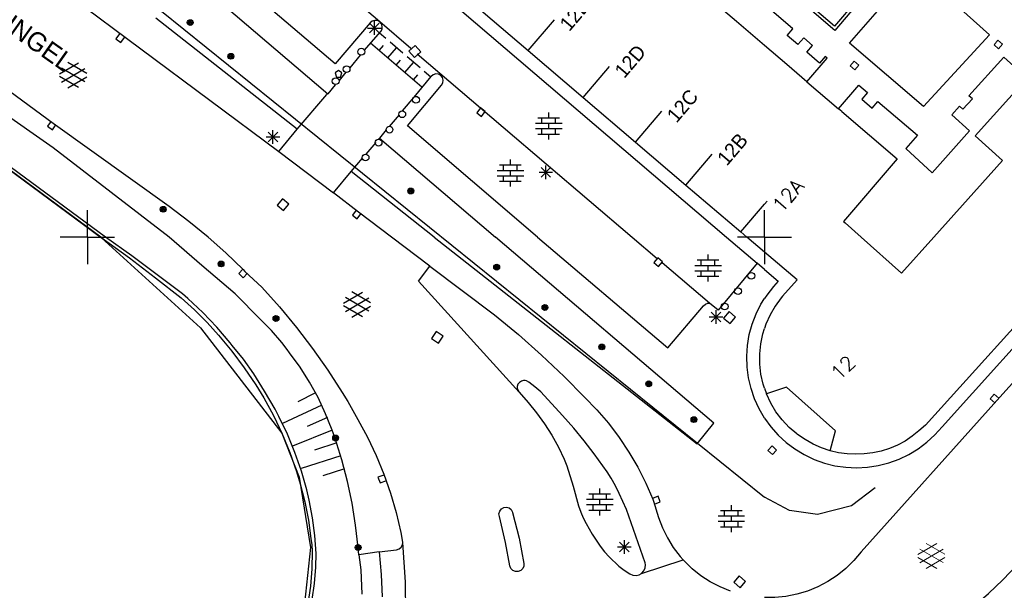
# Model space of a CAD drawing. Header units: millimetres. Extents: x 135944 to 142000, y 454200 to 456692.
# Tile 134 of 153: x 137245 to 137318, y 456174 to 456216. Entities that reach past the tile are written whole.
import ezdxf
from ezdxf.enums import TextEntityAlignment as Align

# ---------------------------------------------------------------- set-up
doc = ezdxf.new("R2010")
doc.units = ezdxf.units.MM
for name, color, linetype in [('TotaalGBKN2013_Bistad', 251, 'Continuous'), ('TotaalGBKN2013X$0$Contouren', 251, 'Continuous'), ('TotaalGBKN2013X$0$GBKN binnenstad 2009$0$OBJECTEN__', 251, 'Continuous'), ('TotaalGBKN2013X$0$GBKN binnenstad 2009$0$SEMANT_ SYMB_', 251, 'Continuous'), ('TotaalGBKN2013X$0$Xref', 251, 'Continuous')]:
    doc.layers.add(name, color=color, linetype=linetype)
doc.styles.add('TotaalGBKN2013X$0$GBKN binnenstad 2009$0$Standard', font='txt')
doc.styles.add('TotaalGBKN2013X$0$GBKN binnenstad 2009$0$TXT', font='txt.shx')

# ---------------------------------------------------------------- blocks, each defined once
blk = doc.blocks.new('TotaalGBKN2013X$0$GBKN binnenstad 2009$0$W')
at = {"layer": 'TotaalGBKN2013X$0$GBKN binnenstad 2009$0$OBJECTEN__', "linetype": 'Continuous', "lineweight": 0}
blk.add_lwpolyline([(-0.225, 0.225), (-0.225, -0.225), (0.225, -0.225), (0.225, 0.225), (-0.225, 0.225)], dxfattribs=at)
blk = doc.blocks.new('TotaalGBKN2013X$0$GBKN binnenstad 2009$0$DEC108')
at = {"layer": 'TotaalGBKN2013X$0$GBKN binnenstad 2009$0$SEMANT_ SYMB_', "linetype": 'Continuous', "lineweight": 0}
for p, q in [((-1.015, 0.107), (0.387, 0.916)), ((0.985, 0.124), (-0.401, 0.925)), ((-0.878, -0.506), (0.855, 0.493)), ((0.855, -0.495), (-0.877, 0.507)), ((0.386, -0.916), (-1.015, -0.107)), ((-0.401, -0.925), (0.985, -0.125))]:
    blk.add_line(p, q, dxfattribs=at)
blk = doc.blocks.new('TotaalGBKN2013X$0$GBKN binnenstad 2009$0$X')
at = {"layer": 'TotaalGBKN2013X$0$GBKN binnenstad 2009$0$OBJECTEN__', "linetype": 'Continuous', "lineweight": 0}
blk.add_lwpolyline([(0.225, -0.25), (0.224, 0.2), (-0.225, 0.2), (-0.226, -0.25)], dxfattribs=at)
blk = doc.blocks.new('TotaalGBKN2013X$0$GBKN binnenstad 2009')
at = {"layer": 'TotaalGBKN2013_Bistad'}
for p, q in [((137263700, 456228633), (137297198, 456200000)), ((137268301, 456212801), (137259091, 456220661)), ((137271604, 456215900), (137266401, 456220351)), ((137247331, 456218858), (137264141, 456206321)), ((137257651, 456219231), (137267746, 456210597)), ((137297936, 456215924), (137294083, 456219222)), ((137278551, 456217191), (137282543, 456213783)), ((137265496, 456207977), (137255061, 456216191)), ((137270881, 456215831), (137268301, 456212801)), ((137270837, 456215098), (137271545, 456215806)), ((137271545, 456215098), (137270837, 456215806)), ((137270884, 456215835), (137270881, 456215831)), ((137271039, 456215962), (137270884, 456215835)), ((137271231, 456216019), (137271039, 456215962)), ((137271191, 456214952), (137271191, 456215952)), ((137271429, 456215997), (137271231, 456216019)), ((137271604, 456215900), (137271429, 456215997)), ((137273891, 456213951), (137271604, 456215900)), ((137271720, 456215756), (137271604, 456215900)), ((137271778, 456215565), (137271720, 456215756)), ((137282543, 456213783), (137284491, 456216065)), ((137300000, 456214158), (137297936, 456215924)), ((137252377, 456215018), (137252105, 456214660)), ((137270447, 456213790), (137271661, 456215191)), ((137270691, 456215452), (137271691, 456215452)), ((137272035, 456214675), (137271561, 456215081)), ((137271661, 456215191), (137271757, 456215366)), ((137271757, 456215366), (137271778, 456215565)), ((137250994, 456200000), (137231432, 456214422)), ((137251350, 456200000), (137231548, 456214585)), ((137247481, 456208401), (137239041, 456214591)), ((137252105, 456214660), (137252463, 456214388)), ((137252463, 456214388), (137252735, 456214746)), ((137274700, 456211072), (137270910, 456214322)), ((137271542, 456213780), (137271867, 456214160)), ((137273298, 456213591), (137272351, 456214404)), ((137274191, 456214156), (137273739, 456213732)), ((137274615, 456213704), (137274191, 456214156)), ((137301651, 456212745), (137300000, 456214158)), ((137270153, 456213444), (137269373, 456212521)), ((137272173, 456213239), (137272824, 456213998)), ((137273739, 456213732), (137274163, 456213280)), ((137274163, 456213280), (137274615, 456213704)), ((137274361, 456213541), (137290224, 456200000)), ((137282543, 456213783), (137286604, 456210316)), ((137247954, 456212076), (137249356, 456212885)), ((137249954, 456212093), (137248568, 456212894)), ((137272805, 456212697), (137273131, 456213076)), ((137273437, 456212155), (137274088, 456212914)), ((137274561, 456212508), (137273614, 456213321)), ((137303132, 456211478), (137301651, 456212745)), ((137248091, 456211463), (137249824, 456212462)), ((137249824, 456211474), (137248092, 456212476)), ((137268541, 456212322), (137268291, 456212140)), ((137268291, 456212140), (137268395, 456211822)), ((137268791, 456212140), (137268541, 456212322)), ((137269088, 456212183), (137268582, 456211584)), ((137268688, 456211822), (137268791, 456212140)), ((137274068, 456211614), (137274394, 456211993)), ((137275351, 456211831), (137274877, 456212237)), ((137275537, 456212003), (137275383, 456211876)), ((137275729, 456212060), (137275537, 456212003)), ((137275927, 456212039), (137275729, 456212060)), ((137276102, 456211942), (137275927, 456212039)), ((137286604, 456210316), (137288552, 456212598)), ((137249355, 456211053), (137247954, 456211862)), ((137248568, 456211044), (137249954, 456211844)), ((137268305, 456211257), (137267746, 456210597)), ((137268395, 456211822), (137268688, 456211822)), ((137275371, 456211861), (137274111, 456210341)), ((137275383, 456211876), (137275371, 456211861)), ((137276226, 456211785), (137276102, 456211942)), ((137276151, 456211221), (137276252, 456211394)), ((137276278, 456211592), (137276226, 456211785)), ((137276252, 456211394), (137276278, 456211592)), ((137303132, 456211478), (137305458, 456209489)), ((137265496, 456207977), (137267689, 456210529)), ((137267746, 456210597), (137267689, 456210529)), ((137273631, 456208231), (137276151, 456211221)), ((137247475, 456206606), (137242095, 456210366)), ((137274111, 456210341), (137273253, 456209324)), ((137286604, 456210316), (137290462, 456207023)), ((137279018, 456209548), (137278749, 456209187)), ((137278749, 456209187), (137279110, 456208918)), ((137279379, 456209279), (137279018, 456209548)), ((137279110, 456208918), (137279379, 456209279)), ((137284067, 456208816), (137284067, 456209216)), ((137290462, 456207023), (137292410, 456209305)), ((137305711, 456209272), (137305458, 456209489)), ((137247316, 456208557), (137247051, 456208192)), ((137256031, 456202251), (137247481, 456208401)), ((137273019, 456209046), (137272288, 456208180)), ((137283087, 456208416), (137285047, 456208416)), ((137283267, 456208816), (137284867, 456208816)), ((137283567, 456208416), (137283567, 456208816)), ((137284067, 456208016), (137284067, 456208416)), ((137284567, 456208416), (137284567, 456208816)), ((137247051, 456208192), (137247416, 456207928)), ((137247416, 456207928), (137247680, 456208292)), ((137263346, 456207046), (137264054, 456207754)), ((137264054, 456207046), (137263346, 456207754)), ((137263700, 456206900), (137263700, 456207900)), ((137264141, 456206321), (137265496, 456207977)), ((137272069, 456207921), (137271560, 456207319)), ((137283244, 456200000), (137273631, 456208231)), ((137283087, 456208016), (137285047, 456208016)), ((137283267, 456207616), (137284867, 456207616)), ((137283567, 456207616), (137283567, 456208016)), ((137284067, 456207216), (137284067, 456207616)), ((137284567, 456207616), (137284567, 456208016)), ((137263200, 456207400), (137264200, 456207400)), ((137271287, 456206994), (137270562, 456206135)), ((137271560, 456207319), (137271482, 456207226)), ((137271560, 456207319), (137280134, 456200000)), ((137290462, 456207023), (137294180, 456203849)), ((137256032, 456200000), (137247475, 456206606)), ((137264141, 456206321), (137268171, 456203281)), ((137269471, 456204841), (137270316, 456205843)), ((137281237, 456205333), (137281237, 456205733)), ((137294180, 456203849), (137296128, 456206131)), ((137317561, 456205671), (137312490, 456200000)), ((137268171, 456203281), (137269471, 456204841)), ((137275618, 456200000), (137269471, 456204841)), ((137280257, 456204933), (137282217, 456204933)), ((137280437, 456205333), (137282037, 456205333)), ((137280737, 456204933), (137280737, 456205333)), ((137281237, 456204533), (137281237, 456204933)), ((137281737, 456204933), (137281737, 456205333)), ((137283351, 456204792), (137284351, 456204792)), ((137283497, 456204438), (137284205, 456205146)), ((137284205, 456204438), (137283497, 456205146)), ((137283851, 456204292), (137283851, 456205292)), ((137280257, 456204533), (137282217, 456204533)), ((137280437, 456204133), (137282037, 456204133)), ((137280737, 456204133), (137280737, 456204533)), ((137281237, 456203733), (137281237, 456204133)), ((137281737, 456204133), (137281737, 456204533)), ((137270021, 456201851), (137268171, 456203281)), ((137294180, 456203849), (137298244, 456200380)), ((137264410, 456202835), (137264010, 456202361)), ((137264884, 456202435), (137264410, 456202835)), ((137300000, 456202437), (137300192, 456202662)), ((137250000, 456200000), (137250000, 456202000)), ((137257498, 456201154), (137256031, 456202251)), ((137264010, 456202361), (137264484, 456201961)), ((137264484, 456201961), (137264884, 456202435)), ((137269840, 456201987), (137269567, 456201630)), ((137272460, 456200000), (137270021, 456201851)), ((137298244, 456200380), (137300000, 456202437)), ((137300000, 456200000), (137300000, 456202000)), ((137300000, 456200000), (137300000, 456202000)), ((137258920, 456200000), (137257498, 456201154)), ((137269567, 456201630), (137269924, 456201356)), ((137269924, 456201356), (137270198, 456201714)), ((137298244, 456200380), (137298689, 456200000)), ((137307133, 456200000), (137305953, 456201061)), ((137250000, 456200000), (137248000, 456200000)), ((137250000, 456200000), (137248000, 456200000)), ((137250000, 456200000), (137252000, 456200000)), ((137250000, 456200000), (137252000, 456200000)), ((137250000, 456200000), (137250000, 456198000)), ((137250994, 456200000), (137253119, 456198460)), ((137253273, 456198625), (137251350, 456200000)), ((137258442, 456197911), (137256032, 456200000)), ((137258920, 456200000), (137260234, 456198830)), ((137275291, 456197851), (137272460, 456200000)), ((137275618, 456200000), (137295021, 456184721)), ((137296251, 456186241), (137280134, 456200000)), ((137283244, 456200000), (137292851, 456191821)), ((137290224, 456200000), (137292079, 456198417)), ((137297198, 456200000), (137299464, 456198063)), ((137300000, 456200000), (137298000, 456200000)), ((137300000, 456200000), (137298000, 456200000)), ((137300000, 456198881), (137298689, 456200000)), ((137300000, 456200000), (137300000, 456198000)), ((137300000, 456200000), (137300000, 456198000)), ((137300000, 456200000), (137302000, 456200000)), ((137300000, 456200000), (137302000, 456200000)), ((137253119, 456198460), (137255029, 456197003)), ((137257031, 456195809), (137253273, 456198625)), ((137260234, 456198830), (137261494, 456197601)), ((137292121, 456198467), (137291830, 456198124)), ((137292464, 456198176), (137292121, 456198467)), ((137292173, 456197833), (137292464, 456198176)), ((137295031, 456198311), (137296631, 456198311)), ((137295331, 456197911), (137295331, 456198311)), ((137295831, 456198311), (137295831, 456198711)), ((137296331, 456197911), (137296331, 456198311)), ((137302401, 456196831), (137300000, 456198881)), ((137260901, 456195811), (137258442, 456197911)), ((137261488, 456197638), (137261181, 456197310)), ((137261494, 456197601), (137261631, 456197461)), ((137261631, 456197461), (137262871, 456196291)), ((137274456, 456196739), (137275291, 456197851)), ((137275291, 456197851), (137280061, 456194251)), ((137291830, 456198124), (137292173, 456197833)), ((137295939, 456195111), (137292438, 456198110)), ((137294851, 456197911), (137296811, 456197911)), ((137294851, 456197511), (137296811, 456197511)), ((137295331, 456197111), (137295331, 456197511)), ((137295831, 456197511), (137295831, 456197911)), ((137296331, 456197111), (137296331, 456197511)), ((137299464, 456198063), (137296581, 456194601)), ((137300000, 456197605), (137299464, 456198063)), ((137255029, 456197003), (137256914, 456195513)), ((137261181, 456197310), (137261510, 456197002)), ((137261510, 456197002), (137261817, 456197331)), ((137281881, 456188531), (137274456, 456196739)), ((137295031, 456197111), (137296631, 456197111)), ((137295831, 456196711), (137295831, 456197111)), ((137262871, 456196291), (137264186, 456194837)), ((137256914, 456195513), (137257911, 456194625)), ((137257420, 456195466), (137257031, 456195809)), ((137258516, 456194429), (137257420, 456195466)), ((137262789, 456193919), (137260901, 456195811)), ((137268912, 456195127), (137270314, 456195936)), ((137269049, 456194514), (137270782, 456195513)), ((137270782, 456194525), (137269050, 456195527)), ((137270912, 456195144), (137269526, 456195945)), ((137299735, 456195039), (137300000, 456195457)), ((137257911, 456194625), (137258853, 456193679)), ((137264186, 456194837), (137265441, 456193330)), ((137270313, 456194104), (137268912, 456194913)), ((137269526, 456194095), (137270912, 456194895)), ((137292851, 456191821), (137295481, 456194911)), ((137295481, 456194911), (137295642, 456195037)), ((137295642, 456195037), (137295811, 456195119)), ((137295811, 456195119), (137295939, 456195111)), ((137296581, 456194601), (137295939, 456195111)), ((137296421, 456193602), (137296421, 456194602)), ((137299375, 456194320), (137299735, 456195039)), ((137259555, 456193335), (137258516, 456194429)), ((137263592, 456193087), (137262789, 456193919)), ((137280061, 456194251), (137281824, 456192796)), ((137295921, 456194102), (137296921, 456194102)), ((137296067, 456193748), (137296775, 456194456)), ((137296775, 456193748), (137296067, 456194456)), ((137297380, 456194493), (137296980, 456194019)), ((137296980, 456194019), (137297454, 456193619)), ((137297854, 456194093), (137297380, 456194493)), ((137297454, 456193619), (137297854, 456194093)), ((137299087, 456193568), (137299375, 456194320)), ((137258853, 456193679), (137259673, 456192754)), ((137260535, 456192187), (137259555, 456193335)), ((137264362, 456192224), (137263592, 456193087)), ((137265441, 456193330), (137266633, 456191774)), ((137298875, 456192792), (137299087, 456193568)), ((137299874, 456192850), (137300000, 456193241)), ((137259673, 456192754), (137260662, 456191578)), ((137275761, 456193029), (137275414, 456192516)), ((137275414, 456192516), (137275927, 456192169)), ((137276274, 456192682), (137275761, 456193029)), ((137275927, 456192169), (137276274, 456192682)), ((137281824, 456192796), (137283536, 456191280)), ((137298741, 456191998), (137298875, 456192792)), ((137299721, 456192114), (137299874, 456192850)), ((137260696, 456192000), (137260535, 456192187)), ((137261522, 456190971), (137260696, 456192000)), ((137264756, 456191686), (137264362, 456192224)), ((137264932, 456191460), (137264756, 456191686)), ((137266633, 456191774), (137267761, 456190170)), ((137298687, 456191195), (137298741, 456191998)), ((137299646, 456191366), (137299721, 456192114)), ((137260662, 456191578), (137261588, 456190352)), ((137262285, 456189893), (137261522, 456190971)), ((137265700, 456190396), (137264932, 456191460)), ((137283536, 456191280), (137285193, 456189705)), ((137298712, 456190391), (137298687, 456191195)), ((137299652, 456190614), (137299646, 456191366)), ((137261588, 456190352), (137262449, 456189079)), ((137266401, 456189287), (137265700, 456190396)), ((137267761, 456190170), (137268822, 456188521)), ((137298818, 456189593), (137298712, 456190391)), ((137299737, 456189867), (137299652, 456190614)), ((137263087, 456188605), (137262285, 456189893)), ((137285193, 456189705), (137286711, 456188161)), ((137299002, 456188810), (137298818, 456189593)), ((137299901, 456189133), (137299737, 456189867)), ((137262449, 456189079), (137263034, 456188125)), ((137267033, 456188138), (137266401, 456189287)), ((137281794, 456189126), (137281741, 456188961)), ((137281741, 456188961), (137281745, 456188840)), ((137281745, 456188840), (137281777, 456188723)), ((137281777, 456188723), (137281881, 456188531)), ((137281901, 456189261), (137281794, 456189126)), ((137282043, 456189363), (137281901, 456189261)), ((137282211, 456189411), (137282043, 456189363)), ((137282315, 456189407), (137282211, 456189411)), ((137282415, 456189381), (137282315, 456189407)), ((137282601, 456189291), (137282415, 456189381)), ((137283048, 456188939), (137282601, 456189291)), ((137283473, 456188561), (137283048, 456188939)), ((137299263, 456188048), (137299002, 456188810)), ((137300000, 456188841), (137299901, 456189133)), ((137300000, 456188841), (137300142, 456188421)), ((137263034, 456188125), (137263746, 456186811)), ((137263854, 456187297), (137263087, 456188605)), ((137266838, 456188485), (137265532, 456187827)), ((137267594, 456186952), (137267033, 456188138)), ((137268822, 456188521), (137269221, 456187861)), ((137281881, 456188531), (137282549, 456187790)), ((137285092, 456186820), (137283473, 456188561)), ((137286711, 456188161), (137287622, 456187228)), ((137299598, 456187317), (137299263, 456188048)), ((137264147, 456186741), (137263854, 456187297)), ((137267308, 456187586), (137264403, 456186225)), ((137269221, 456187861), (137269981, 456186531)), ((137282549, 456187790), (137283171, 456187011)), ((137300000, 456186629), (137299598, 456187317)), ((137263746, 456186811), (137264386, 456185462)), ((137264773, 456185429), (137264147, 456186741)), ((137267718, 456186668), (137266233, 456186004)), ((137268082, 456185734), (137267594, 456186952)), ((137269981, 456186531), (137270691, 456185217)), ((137283171, 456187011), (137283760, 456186203)), ((137285911, 456185891), (137285092, 456186820)), ((137287622, 456187228), (137288473, 456186240)), ((137283760, 456186203), (137284301, 456185361)), ((137286681, 456184948), (137285911, 456185891)), ((137288473, 456186240), (137289263, 456185202)), ((137295021, 456184721), (137296251, 456186241)), ((137264386, 456185462), (137264953, 456184080)), ((137265326, 456184085), (137264773, 456185429)), ((137268082, 456185734), (137265141, 456184558)), ((137268299, 456185117), (137268082, 456185734)), ((137268792, 456183542), (137268299, 456185117)), ((137270691, 456185217), (137271329, 456183866)), ((137284301, 456185361), (137284781, 456184486)), ((137289263, 456185202), (137289987, 456184118)), ((137268409, 456184788), (137266773, 456184263)), ((137284781, 456184486), (137285201, 456183581)), ((137287421, 456183981), (137286681, 456184948)), ((137264953, 456184080), (137265445, 456182669)), ((137265805, 456182712), (137265326, 456184085)), ((137268708, 456183833), (137265790, 456182897)), ((137271329, 456183866), (137271894, 456182484)), ((137288390, 456182648), (137287421, 456183981)), ((137289987, 456184118), (137290644, 456182991)), ((137269209, 456181946), (137268792, 456183542)), ((137285201, 456183581), (137285394, 456183092)), ((137285394, 456183092), (137285881, 456181591)), ((137290644, 456182991), (137291230, 456181826)), ((137265445, 456182669), (137265716, 456181770)), ((137266207, 456181315), (137265805, 456182712)), ((137268978, 456182870), (137267384, 456182359)), ((137271881, 456182419), (137271458, 456182265)), ((137271458, 456182265), (137271612, 456181842)), ((137271894, 456182484), (137272384, 456181073)), ((137288681, 456182181), (137288390, 456182648)), ((137288993, 456181620), (137288681, 456182181)), ((137265716, 456181770), (137266059, 456180431)), ((137269547, 456180331), (137269209, 456181946)), ((137271612, 456181842), (137272035, 456181996)), ((137285881, 456181591), (137286275, 456180151)), ((137289278, 456181044), (137288993, 456181620)), ((137291230, 456181826), (137291744, 456180628)), ((137266384, 456180570), (137266207, 456181315)), ((137272384, 456181073), (137272798, 456179637)), ((137287036, 456181032), (137288636, 456181032)), ((137287336, 456180632), (137287336, 456181032)), ((137287836, 456181032), (137287836, 456181432)), ((137288336, 456180632), (137288336, 456181032)), ((137289801, 456179871), (137289278, 456181044)), ((137292141, 456180853), (137291721, 456180690)), ((137292304, 456180434), (137292141, 456180853)), ((137266059, 456180431), (137266325, 456179075)), ((137266630, 456179263), (137266384, 456180570)), ((137269807, 456178701), (137269547, 456180331)), ((137280566, 456179914), (137280741, 456180014)), ((137280741, 456180014), (137280940, 456180039)), ((137280940, 456180039), (137281134, 456179985)), ((137281134, 456179985), (137281292, 456179861)), ((137286275, 456180151), (137286441, 456179681)), ((137286856, 456180632), (137288816, 456180632)), ((137286856, 456180232), (137288816, 456180232)), ((137287336, 456179832), (137287336, 456180232)), ((137287836, 456180232), (137287836, 456180632)), ((137288336, 456179832), (137288336, 456180232)), ((137291744, 456180628), (137291801, 456180481)), ((137291801, 456180481), (137292171, 456179281)), ((137291885, 456180271), (137292304, 456180434)), ((137297548, 456179798), (137297548, 456180198)), ((137266797, 456177944), (137266630, 456179263)), ((137272798, 456179637), (137273134, 456178182)), ((137280393, 456179560), (137280444, 456179755)), ((137280421, 456179361), (137280393, 456179560)), ((137280871, 456177421), (137280421, 456179361)), ((137280444, 456179755), (137280566, 456179914)), ((137281292, 456179861), (137281389, 456179685)), ((137281389, 456179685), (137281401, 456179641)), ((137281401, 456179641), (137281871, 456177741)), ((137286441, 456179681), (137286620, 456179257)), ((137286620, 456179257), (137286819, 456178842)), ((137287036, 456179832), (137288636, 456179832)), ((137287836, 456179432), (137287836, 456179832)), ((137291181, 456175941), (137289801, 456179871)), ((137292171, 456179281), (137292462, 456178508)), ((137296568, 456179398), (137298528, 456179398)), ((137296748, 456179798), (137298348, 456179798)), ((137297048, 456179398), (137297048, 456179798)), ((137297548, 456178998), (137297548, 456179398)), ((137298048, 456179398), (137298048, 456179798)), ((137266325, 456179075), (137266508, 456177733)), ((137269988, 456177061), (137269807, 456178701)), ((137286819, 456178842), (137287271, 456178041)), ((137296568, 456178998), (137298528, 456178998)), ((137296748, 456178598), (137298348, 456178598)), ((137297048, 456178598), (137297048, 456178998)), ((137297548, 456178198), (137297548, 456178598)), ((137298048, 456178598), (137298048, 456178998)), ((137266884, 456176617), (137266797, 456177944)), ((137273134, 456178182), (137273271, 456177462)), ((137287271, 456178041), (137287857, 456177168)), ((137292462, 456178508), (137292827, 456177767)), ((137266508, 456177733), (137266582, 456177269)), ((137266582, 456177269), (137266592, 456176799)), ((137273021, 456176957), (137273173, 456177084)), ((137273173, 456177084), (137273264, 456177259)), ((137273264, 456177259), (137273282, 456177422)), ((137273271, 456177462), (137273282, 456177422)), ((137273481, 456174501), (137273282, 456177422)), ((137281201, 456175701), (137280871, 456177421)), ((137281871, 456177741), (137282221, 456175891)), ((137287857, 456177168), (137288180, 456176753)), ((137289155, 456177099), (137290155, 456177099)), ((137289301, 456176745), (137290009, 456177453)), ((137290009, 456176745), (137289301, 456177453)), ((137289655, 456176599), (137289655, 456177599)), ((137292827, 456177767), (137293262, 456177064)), ((137266592, 456176799), (137266571, 456175497)), ((137266870, 456175608), (137266884, 456176617)), ((137270055, 456176532), (137269988, 456177061)), ((137271551, 456176731), (137270055, 456176532)), ((137270055, 456176532), (137270196, 456175414)), ((137271551, 456176731), (137272831, 456176901)), ((137271551, 456176731), (137271697, 456175073)), ((137272831, 456176901), (137273021, 456176957)), ((137288180, 456176753), (137288531, 456176361)), ((137288531, 456176361), (137289241, 456175680)), ((137293262, 456177064), (137293763, 456176407)), ((137293763, 456176407), (137293986, 456176152)), ((137281202, 456175695), (137281201, 456175701)), ((137281278, 456175507), (137281202, 456175695)), ((137282220, 456175688), (137282142, 456175501)), ((137282221, 456175891), (137282220, 456175688)), ((137289241, 456175680), (137289630, 456175377)), ((137290921, 456175151), (137293986, 456176152)), ((137291207, 456175793), (137291181, 456175941)), ((137291185, 456175551), (137291207, 456175793)), ((137294059, 456176073), (137293986, 456176152)), ((137294652, 456175496), (137294059, 456176073)), ((137266571, 456175497), (137266470, 456174199)), ((137266779, 456174404), (137266870, 456175608)), ((137270196, 456175414), (137270259, 456173611)), ((137271697, 456175073), (137271763, 456173411)), ((137281420, 456175363), (137281278, 456175507)), ((137281607, 456175284), (137281420, 456175363)), ((137281810, 456175282), (137281607, 456175284)), ((137281997, 456175359), (137281810, 456175282)), ((137282142, 456175501), (137281997, 456175359)), ((137289630, 456175377), (137290051, 456175121)), ((137290051, 456175121), (137290273, 456175021)), ((137290273, 456175021), (137290515, 456174997)), ((137290515, 456174997), (137290752, 456175053)), ((137290752, 456175053), (137290921, 456175151)), ((137290921, 456175151), (137291086, 456175329)), ((137291086, 456175329), (137291185, 456175551)), ((137295298, 456174979), (137294652, 456175496)), ((137295991, 456174527), (137295298, 456174979)), ((137298132, 456174959), (137297725, 456174492)), ((137298599, 456174552), (137298132, 456174959)), ((137266470, 456174199), (137266290, 456172910)), ((137266609, 456173208), (137266779, 456174404)), ((137273511, 456171691), (137273481, 456174501)), ((137296724, 456174144), (137295991, 456174527)), ((137297725, 456174492), (137298192, 456174085)), ((137298192, 456174085), (137298599, 456174552)), ((137297491, 456173834), (137296724, 456174144))]:
    blk.add_line(p, q, dxfattribs=at)
for points in [[(137308391, 456219051), (137305191, 456215281), (137300241, 456219521)], [(137309683, 456218260), (137308371, 456219351), (137305171, 456215601), (137300561, 456219541), (137303570, 456222900), (137304490, 456222316), (137305004, 456222035), (137305531, 456221781), (137306176, 456221508), (137306831, 456221261), (137307499, 456221052), (137308181, 456220891), (137309118, 456220734), (137310062, 456220635), (137311011, 456220599), (137311961, 456220631), (137312838, 456220726), (137313705, 456220885), (137314559, 456221100), (137315401, 456221361), (137316025, 456221596), (137316632, 456221871), (137317223, 456222178), (137317801, 456222511)], [(137313068, 456218145), (137316601, 456214941), (137311732, 456209650), (137306262, 456214331), (137309544, 456218100)], [(137303132, 456211478), (137304630, 456213227), (137304478, 456213357), (137304056, 456212864), (137303121, 456213664), (137303543, 456214157), (137302890, 456214716), (137302468, 456214223), (137301678, 456214899), (137302100, 456215392), (137300000, 456217189)], [(137305458, 456209489), (137306954, 456211237), (137307600, 456210685), (137307178, 456210192), (137307953, 456209528), (137308375, 456210021), (137311286, 456207529), (137310442, 456206542), (137312367, 456204754), (137315124, 456207866), (137313817, 456209045), (137314393, 456209684), (137314653, 456209449), (137315343, 456210215), (137315083, 456210450), (137317660, 456213310), (137319393, 456211743)], [(137319393, 456211743), (137315544, 456207489), (137317561, 456205671)], [(137305711, 456209272), (137309791, 456205781), (137305841, 456201161), (137305953, 456201061)], [(137307133, 456200000), (137310103, 456197331), (137312490, 456200000)], [(137300000, 456197605), (137301017, 456196737), (137300662, 456196353), (137300166, 456195719), (137300000, 456195457)], [(137300000, 456186629), (137300004, 456186622), (137300476, 456185971), (137301012, 456185370), (137301604, 456184825), (137302247, 456184342), (137302935, 456183924), (137303661, 456183577), (137304418, 456183304), (137305199, 456183108), (137305995, 456182989), (137306799, 456182951), (137307602, 456182992), (137308398, 456183113), (137309178, 456183312), (137309934, 456183587), (137310659, 456183937), (137311345, 456184356), (137311987, 456184842), (137312578, 456185388), (137313111, 456185991), (137321841, 456195681)], [(137302401, 456196831), (137301331, 456195631), (137301231, 456195511), (137300787, 456194904), (137300410, 456194253), (137300105, 456193566), (137300000, 456193241)], [(137321795, 456197099), (137311881, 456186101), (137311401, 456185681), (137310902, 456185282), (137310374, 456184922), (137309811, 456184621), (137309223, 456184378), (137308614, 456184192), (137307992, 456184061), (137307361, 456183981), (137306726, 456183953), (137306091, 456183977), (137305460, 456184058), (137304841, 456184201)], [(137322861, 456194251), (137317151, 456187921), (137307131, 456176731), (137306599, 456176098), (137306008, 456175518), (137305364, 456174999), (137304673, 456174544), (137303941, 456174158), (137303175, 456173845), (137302383, 456173607), (137301571, 456173446), (137300748, 456173365), (137300000, 456173363)], [(137304841, 456184201), (137305251, 456185691), (137301611, 456188921), (137300142, 456188421)], [(137304841, 456184201), (137304200, 456184420), (137303586, 456184707), (137302999, 456185043), (137302431, 456185411), (137302379, 456185451), (137301810, 456185942), (137301296, 456186492), (137300844, 456187093), (137300458, 456187738), (137300142, 456188421)], [(137313341, 456170901), (137316531, 456173651), (137317601, 456174681), (137318651, 456175771), (137319727, 456176975)]]:
    blk.add_lwpolyline(points, dxfattribs=at)
for centre, radius in [((137257595, 456215853), 215), ((137257595, 456215853), 155), ((137257595, 456215853), 95), ((137257595, 456215853), 35), ((137260598, 456213362), 215), ((137260598, 456213362), 155), ((137260598, 456213362), 95), ((137270231, 456213702), 250), ((137260598, 456213362), 35), ((137269141, 456212412), 250), ((137268331, 456211522), 250), ((137274261, 456210152), 250), ((137273251, 456209082), 250), ((137272311, 456207942), 250), ((137271501, 456206982), 250), ((137270541, 456205882), 250), ((137273879, 456203409), 215), ((137273879, 456203409), 155), ((137273879, 456203409), 95), ((137273879, 456203409), 35), ((137255599, 456202057), 215), ((137255599, 456202057), 155), ((137255599, 456202057), 95), ((137255599, 456202057), 35), ((137259870, 456198015), 215), ((137259870, 456198015), 155), ((137259870, 456198015), 95), ((137259870, 456198015), 35), ((137280222, 456197775), 215), ((137280222, 456197775), 155), ((137280222, 456197775), 95), ((137280222, 456197775), 35), ((137299022, 456197142), 250), ((137298042, 456196002), 250), ((137283785, 456194793), 215), ((137283785, 456194793), 155), ((137283785, 456194793), 95), ((137283785, 456194793), 35), ((137297052, 456194872), 250), ((137263927, 456193983), 215), ((137263927, 456193983), 155), ((137263927, 456193983), 95), ((137263927, 456193983), 35), ((137287988, 456191882), 215), ((137287988, 456191882), 155), ((137287988, 456191882), 95), ((137287988, 456191882), 35), ((137291448, 456189160), 215), ((137291448, 456189160), 155), ((137291448, 456189160), 95), ((137291448, 456189160), 35), ((137294788, 456186511), 215), ((137294788, 456186511), 155), ((137294788, 456186511), 95), ((137294788, 456186511), 35), ((137268331, 456185155), 215), ((137268331, 456185155), 155), ((137268331, 456185155), 95), ((137268331, 456185155), 35), ((137269989, 456177061), 215), ((137269989, 456177061), 155), ((137269989, 456177061), 95), ((137269989, 456177061), 35)]:
    blk.add_circle(centre, radius, dxfattribs=at)
at = {"layer": 'TotaalGBKN2013_Bistad', "zscale": 1000}
for name, p, xscale, yscale, rotation in [('TotaalGBKN2013X$0$GBKN binnenstad 2009$0$W', (137317262, 456214231), 999.9998846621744, 999.9998846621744, 49.46934556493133), ('TotaalGBKN2013X$0$GBKN binnenstad 2009$0$W', (137306642, 456212691), 999.9998846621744, 999.9998846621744, 49.46934556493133), ('TotaalGBKN2013X$0$GBKN binnenstad 2009$0$X', (137316963, 456188089), 1000.002823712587, 1000.002823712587, 48.0186179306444), ('TotaalGBKN2013X$0$GBKN binnenstad 2009$0$W', (137300571, 456184247), 1000.001898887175, 1000.001898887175, 227.3851507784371)]:
    blk.add_blockref(name, p, dxfattribs=dict(at, xscale=xscale, yscale=yscale, rotation=rotation))
at = {"layer": 'TotaalGBKN2013_Bistad', "xscale": 1000, "yscale": 1000, "zscale": 1000}
blk.add_blockref('TotaalGBKN2013X$0$GBKN binnenstad 2009$0$DEC108', (137312335, 456176437), dxfattribs=at)
at = {"layer": 'TotaalGBKN2013_Bistad', "style": 'TotaalGBKN2013X$0$GBKN binnenstad 2009$0$Standard'}
blk.add_text('WITTEVROUWENSINGEL', height=1400, rotation=324.685836, dxfattribs=at).set_placement((137230002, 456225116))
at = {"layer": 'TotaalGBKN2013_Bistad'}
for s, rotation, style, p in [('12E', 49.5144, 'TotaalGBKN2013X$0$GBKN binnenstad 2009$0$Standard', (137285182.2, 456215483.2)), ('12D', 49.5144, 'TotaalGBKN2013X$0$GBKN binnenstad 2009$0$Standard', (137289241.2, 456212015.2)), ('12C', 49.5144, 'TotaalGBKN2013X$0$GBKN binnenstad 2009$0$Standard', (137293100.2, 456208723.2)), ('12B', 49.5144, 'TotaalGBKN2013X$0$GBKN binnenstad 2009$0$Standard', (137296817.2, 456205548.2)), ('12A', 49.5144, 'TotaalGBKN2013X$0$GBKN binnenstad 2009$0$TXT', (137300881.2, 456202079.2)), ('12', 44.8837, 'TotaalGBKN2013X$0$GBKN binnenstad 2009$0$TXT', (137305149.1, 456189715.4))]:
    blk.add_text(s, height=1054, rotation=rotation, dxfattribs=dict(at, style=style)).set_placement(p, align=Align.MIDDLE_LEFT)

msp = doc.modelspace()

# ---------------------------------------------------------------- linework, layer by layer
at = {"layer": 'TotaalGBKN2013X$0$Contouren'}
for p, q in [((137255.465, 456216.696), (137300.009, 456180.788)), ((137240.965, 456207.394), (137251.053, 456199.959)), ((137251.053, 456199.959), (137258.357, 456193.296)), ((137258.357, 456193.296), (137264.365, 456185.511)), ((137264.365, 456185.511), (137265.649, 456182.251)), ((137265.649, 456182.251), (137266.469, 456177.068)), ((137308.174, 456181.479), (137306.423, 456180.143)), ((137301.845, 456179.803), (137300.009, 456180.788)), ((137306.423, 456180.143), (137303.906, 456179.504)), ((137303.906, 456179.504), (137301.845, 456179.803)), ((137266.469, 456177.068), (137265.92, 456171.849))]:
    msp.add_line(p, q, dxfattribs=at)

# ---------------------------------------------------------------- block references
at = {"layer": 'TotaalGBKN2013X$0$Xref', "xscale": 0.0009999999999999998, "yscale": 0.0009999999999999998, "zscale": 0.0009999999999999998}
msp.add_blockref('TotaalGBKN2013X$0$GBKN binnenstad 2009', (0, 0), dxfattribs=at)

doc.saveas('drawing.dxf')
